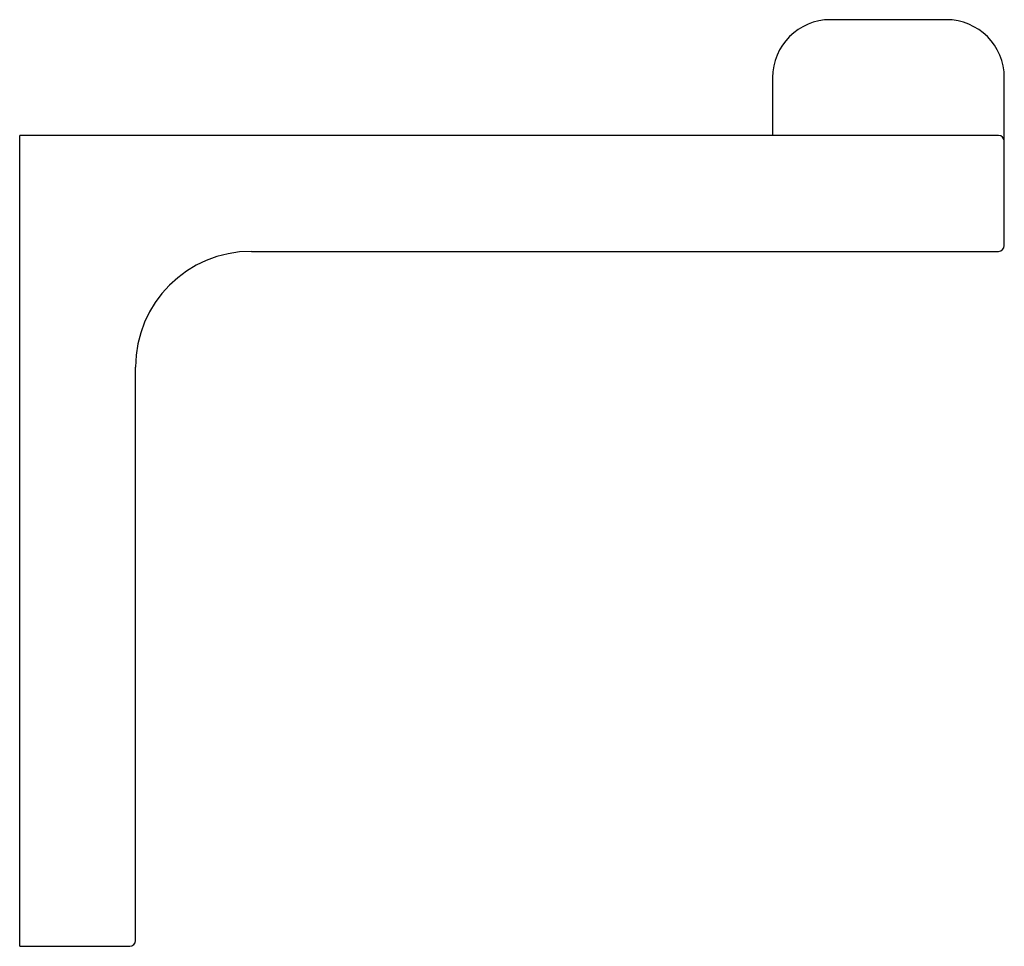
# Model space of a CAD drawing. Header units: millimetres. Extents: x 4018.3102 to 4018.3952, y 1831.9974 to 1832.0774.
import ezdxf

# ---------------------------------------------------------------- set-up
doc = ezdxf.new("R2010")
doc.units = ezdxf.units.MM
doc.layers.add('SANINDUSA', color=3, linetype='Continuous')

msp = doc.modelspace()

# ---------------------------------------------------------------- linework, layer by layer
at = {"layer": 'SANINDUSA'}
for p, q in [((4018.390194, 1832.077389), (4018.380194, 1832.077389)), ((4018.375194, 1832.072389), (4018.375194, 1832.067389)), ((4018.395194, 1832.066927), (4018.395194, 1832.072389)), ((4018.310194, 1831.997389), (4018.310194, 1832.067389)), ((4018.394694, 1832.067389), (4018.310194, 1832.067389)), ((4018.395194, 1832.057889), (4018.395194, 1832.066889)), ((4018.330194, 1832.057389), (4018.394694, 1832.057389)), ((4018.320194, 1831.997889), (4018.320194, 1832.047389)), ((4018.310194, 1831.997389), (4018.319694, 1831.997389))]:
    msp.add_line(p, q, dxfattribs=at)
for centre, radius, start, end in [((4018.380194, 1832.072389), 0.005, 90, 180), ((4018.390194, 1832.072389), 0.005, 0, 90), ((4018.394694, 1832.066889), 0.0005, 0, 90), ((4018.394694, 1832.057889), 0.0005, 270, 0), ((4018.330194, 1832.047389), 0.01, 90, 180), ((4018.319694, 1831.997889), 0.0005, 270, 0)]:
    msp.add_arc(centre, radius, start, end, dxfattribs=at)

doc.saveas('drawing.dxf')
